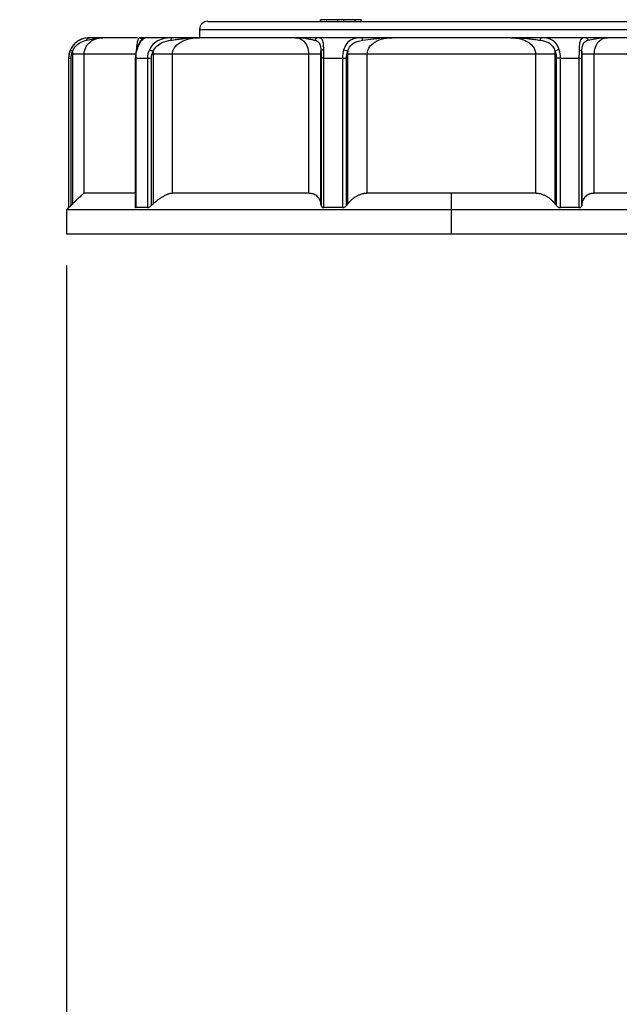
# Model space of a CAD drawing. Header units: inches. Extents: x 0 to 33, y 0 to 25.5.
# Tile 8 of 16: x 11.2 to 14.1, y 12.8 to 17.5. Entities that reach past the tile are written whole.
import ezdxf

# ---------------------------------------------------------------- set-up
doc = ezdxf.new("R2010")
doc.units = ezdxf.units.IN
doc.header["$LTSCALE"] = 3
doc.header["$MEASUREMENT"] = 0
doc.linetypes.add('SLD-Solid', pattern=[0])
doc.layers.add('DIMENSIONS', color=140, linetype='SLD-Solid', lineweight=25)
doc.styles.add('SLDTEXTSTYLE0', font='GOTHIC.TTF', dxfattribs={"width": 0.913})
doc.dimstyles.new('SLDDIMSTYLE3', dxfattribs={"dimtxt": 0.375, "dimasz": 0.45, "dimexe": 0, "dimexo": 0.0625, "dimgap": 0.09375, "dimtad": 0, "dimtih": 1, "dimtoh": 1, "dimrnd": 1e-09, "dimzin": 4, "dimdsep": 46, "dimtxsty": 'SLDTEXTSTYLE0', "dimsah": 1, "dimcen": 0.09, "dimadec": 0, "dimazin": 1, "dimtfac": 1, "dimtmove": 0, "dimatfit": 0, "dimfxl": 0, "dimfrac": 2, "dimtolj": 1, "dimtzin": 12, "dimarcsym": 0})

# ---------------------------------------------------------------- blocks, each defined once
blk = doc.blocks.new('_D_3')
at = {"layer": 'DIMENSIONS'}
for p, q in [((11.4501, 16.3102), (11.4501, 10.8734)), ((14.2454, 12.8382), (14.2454, 10.8734)), ((11.4501, 11.2484), (10.5501, 11.2484)), ((12.3628, 11.2455), (12.2486, 11.2455)), ((12.2486, 11.2455), (12.2486, 10.6502)), ((13.3326, 11.2455), (13.4469, 11.2455)), ((13.4469, 11.2455), (13.4469, 10.6502)), ((14.2454, 11.2484), (15.1454, 11.2484)), ((12.2486, 10.6502), (12.3628, 10.6502)), ((13.4469, 10.6502), (13.3326, 10.6502))]:
    blk.add_line(p, q, dxfattribs=at)
for points in [[(11.4501, 11.2484), (11.0001, 11.3384), (11.0001, 11.1584)], [(14.2454, 11.2484), (14.6954, 11.1584), (14.6954, 11.3384)]]:
    blk.add_solid(points, dxfattribs=at)
at = {"layer": 'DIMENSIONS', "char_height": 0.375, "attachment_point": 1, "style": 'SLDTEXTSTYLE0'}
for s, insert in [('2.80', (12.3628, 11.8007)), ('71.0', (12.3628, 11.1292))]:
    blk.add_mtext(s, dxfattribs=dict(at, insert=insert))

msp = doc.modelspace()

# ---------------------------------------------------------------- linework, layer by layer
for p, q in [((12.1292, 17.4838), (14.4718, 17.4838)), ((12.6706, 17.4917), (12.6706, 17.4838)), ((12.6711, 17.4917), (12.6706, 17.4917)), ((12.6711, 17.4838), (12.6711, 17.4917)), ((12.7008, 17.4917), (12.6711, 17.4917)), ((12.7008, 17.4838), (12.7008, 17.4917)), ((12.7542, 17.4917), (12.7008, 17.4917)), ((12.7542, 17.4838), (12.7542, 17.4917)), ((12.7838, 17.4917), (12.7542, 17.4917)), ((12.8372, 17.4917), (12.7838, 17.4917)), ((12.7838, 17.4838), (12.7838, 17.4917)), ((12.8372, 17.4838), (12.8372, 17.4917)), ((12.8669, 17.4917), (12.8372, 17.4917)), ((12.8669, 17.4838), (12.8669, 17.4917)), ((12.8674, 17.4917), (12.8669, 17.4917)), ((12.8674, 17.4838), (12.8674, 17.4917)), ((12.0899, 17.4445), (12.0899, 17.4051)), ((12.0899, 17.4445), (14.5111, 17.4445)), ((11.5619, 17.4051), (11.5584, 17.4051)), ((11.7918, 17.4051), (11.6253, 17.4051)), ((11.8122, 17.4048), (11.7988, 17.4038)), ((11.8034, 17.4041), (11.8083, 17.4016)), ((11.8102, 17.3952), (11.8104, 17.3946)), ((11.8125, 17.3991), (11.8123, 17.403)), ((11.9588, 17.4051), (11.829, 17.4051)), ((12.5505, 17.4051), (12.0888, 17.4051)), ((12.8683, 17.4051), (12.6582, 17.4051)), ((13.5858, 17.4051), (13.0152, 17.4051)), ((13.9428, 17.4051), (13.7327, 17.4051)), ((14.5121, 17.4051), (14.0505, 17.4051)), ((11.4786, 17.3263), (11.4786, 16.6055)), ((11.7851, 17.3263), (11.5351, 17.3263)), ((11.5351, 16.6571), (11.5351, 17.3263)), ((11.8661, 17.3263), (11.8661, 16.6055)), ((12.6139, 17.3263), (11.9594, 17.3263)), ((11.9594, 16.6571), (11.9594, 17.3263)), ((12.6139, 17.3263), (12.6139, 16.6571)), ((12.6735, 16.6055), (12.6735, 17.3263)), ((12.8015, 17.3263), (12.8015, 16.6055)), ((12.896, 16.6571), (12.896, 17.3263)), ((13.705, 17.3263), (12.896, 17.3263)), ((13.705, 17.3263), (13.705, 16.6571)), ((13.7995, 16.6055), (13.7995, 17.3263)), ((13.9275, 17.3263), (13.9275, 16.6055)), ((13.9871, 16.6571), (13.9871, 17.3263)), ((14.6416, 17.3263), (13.9871, 17.3263)), ((11.4599, 17.3067), (11.4599, 16.5882)), ((11.4599, 17.3067), (11.4605, 17.3067)), ((11.4605, 17.3067), (11.4605, 16.5882)), ((11.4719, 16.599), (11.4719, 17.3067)), ((11.7809, 17.3067), (11.7809, 16.5881)), ((11.7844, 17.3067), (11.8395, 17.3067)), ((11.7844, 16.5882), (11.7844, 17.3067)), ((11.8395, 17.3067), (11.8395, 16.5882)), ((11.8589, 16.599), (11.8589, 17.3067)), ((12.6744, 17.3067), (12.6744, 16.599)), ((12.6874, 17.3067), (12.7765, 17.3067)), ((12.6874, 16.5882), (12.6874, 17.3067)), ((12.7765, 17.3067), (12.7765, 16.5882)), ((12.7965, 16.599), (12.7965, 17.3067)), ((13.8045, 17.3067), (13.8045, 16.599)), ((13.8245, 17.3067), (13.9136, 17.3067)), ((13.8245, 16.5882), (13.8245, 17.3067)), ((13.9136, 17.3067), (13.9136, 16.5882)), ((13.9266, 16.599), (13.9266, 17.3067)), ((11.7809, 16.6571), (11.5351, 16.6571)), ((12.6139, 16.6571), (11.9594, 16.6571)), ((13.3005, 16.6571), (12.896, 16.6571)), ((13.705, 16.6571), (13.3005, 16.6571)), ((13.3005, 16.5783), (13.3005, 16.6571)), ((14.6416, 16.6571), (13.9871, 16.6571)), ((11.4599, 16.5882), (11.4501, 16.5783)), ((11.4501, 16.5783), (11.4501, 16.4602)), ((13.3005, 16.5783), (11.4501, 16.5783)), ((11.4605, 16.5882), (11.4599, 16.5882)), ((11.8395, 16.5882), (11.7844, 16.5882)), ((12.7765, 16.5882), (12.6874, 16.5882)), ((15.1509, 16.5783), (13.3005, 16.5783)), ((13.3005, 16.4602), (13.3005, 16.5783)), ((13.9136, 16.5882), (13.8245, 16.5882)), ((13.3005, 16.4602), (11.4501, 16.4602)), ((15.1509, 16.4602), (13.3005, 16.4602))]:
    msp.add_line(p, q)
for centre, radius in [((12.1292, 17.4445), 0.0394), ((11.5584, 17.3067), 0.0984)]:
    msp.add_arc(centre, radius, 90, 180)
for points, knots in [([(11.5619, 17.4051), (11.5504, 17.4051), (11.5265, 17.4022), (11.4908, 17.3806), (11.475, 17.3594), (11.4695, 17.3474)], [0, 0, 0, 0, 0.123063, 0.205105, 0.287147, 0.287147, 0.287147, 0.287147]), ([(11.4791, 17.3393), (11.4829, 17.3489), (11.494, 17.3663), (11.5197, 17.3859), (11.5378, 17.3912), (11.5471, 17.3931)], [0, 0, 0, 0, 0.082042, 0.164084, 0.287147, 0.287147, 0.287147, 0.287147]), ([(11.5351, 17.3263), (11.5351, 17.3391), (11.5404, 17.3582), (11.5677, 17.3937), (11.5995, 17.4051), (11.6253, 17.4051)], [-3.8643301, -3.8643301, -3.8643301, -3.8643301, -3.6454677, -3.5360365, -3.0983117, -3.0983117, -3.0983117, -3.0983117]), ([(11.5471, 17.3931), (11.5584, 17.3954), (11.574, 17.3993), (11.5996, 17.4039), (11.6148, 17.4051), (11.6251, 17.4051), (11.6252, 17.4051), (11.6253, 17.4051)], [-0.0016885, -0.0016885, -0.0016885, -0.0016885, 0.1483014, 0.2232963, 0.3732861, 0.3732861, 0.3749746, 0.3749746, 0.3749746, 0.3749746]), ([(11.5471, 17.3931), (11.5481, 17.3961), (11.552, 17.4024), (11.5583, 17.4051), (11.5619, 17.4051)], [0, 0, 0, 0, 0.428571, 1, 1, 1, 1]), ([(11.6253, 17.4051), (11.6161, 17.4051), (11.6071, 17.4051), (11.5872, 17.4051), (11.5762, 17.4051), (11.5619, 17.4051)], [0, 0, 0, 0, 0.5, 0.5, 1, 1, 1, 1]), ([(11.8156, 17.3997), (11.8156, 17.3997), (11.816, 17.4001), (11.8137, 17.3982), (11.8084, 17.3929), (11.799, 17.3799), (11.7906, 17.3621), (11.7871, 17.3501), (11.7854, 17.344)], [0, 0, 0, 0, 0.003601, 0.130097, 0.338812, 0.639717, 0.815826, 1, 1, 1, 1]), ([(11.8016, 17.4051), (11.7995, 17.404), (11.7958, 17.4022), (11.7913, 17.3885), (11.7883, 17.373), (11.7865, 17.3595), (11.7859, 17.3492), (11.7856, 17.3448)], [0, 0, 0, 0, 0.356227, 0.629349, 0.774749, 0.903516, 1, 1, 1, 1]), ([(11.7897, 17.3474), (11.7929, 17.3594), (11.802, 17.3807), (11.8197, 17.4022), (11.8274, 17.4051), (11.829, 17.4051)], [-0.2873707, -0.2873707, -0.2873707, -0.2873707, -0.2052648, -0.1231589, 0, 0, 0, 0]), ([(11.829, 17.4051), (11.826, 17.4051), (11.8213, 17.4051), (11.8103, 17.4051), (11.8064, 17.4051)], [0, 0, 0, 0, 0.646802, 1, 1, 1, 1]), ([(11.829, 17.4051), (11.8257, 17.4051), (11.818, 17.4031), (11.8126, 17.3971), (11.8109, 17.3931)], [0, 0, 0, 0, 0.428571, 1, 1, 1, 1]), ([(11.9588, 17.4051), (11.9419, 17.4051), (11.9109, 17.4022), (11.8709, 17.3806), (11.8543, 17.3594), (11.8487, 17.3474)], [0, 0, 0, 0, 0.123063, 0.205105, 0.287147, 0.287147, 0.287147, 0.287147]), ([(11.8666, 17.3393), (11.8708, 17.3489), (11.8831, 17.3663), (11.9137, 17.3859), (11.9387, 17.3912), (11.953, 17.3931)], [0, 0, 0, 0, 0.082042, 0.164084, 0.287147, 0.287147, 0.287147, 0.287147]), ([(11.953, 17.3931), (11.9618, 17.3942), (11.9793, 17.3967), (12.0241, 17.4027), (12.0608, 17.4051), (12.0884, 17.4051), (12.0886, 17.4051), (12.0888, 17.4051)], [-0.0016883, -0.0016883, -0.0016883, -0.0016883, 0.0733066, 0.1483016, 0.3732864, 0.3732864, 0.3749748, 0.3749748, 0.3749748, 0.3749748]), ([(11.953, 17.3931), (11.9534, 17.3961), (11.955, 17.4024), (11.9574, 17.4051), (11.9588, 17.4051)], [0, 0, 0, 0, 0.428571, 1, 1, 1, 1]), ([(12.084, 17.4051), (12.0624, 17.4051), (12.0225, 17.4051), (11.9788, 17.4051), (11.9588, 17.4051)], [0, 0, 0, 0, 0.5426044, 1, 1, 1, 1]), ([(11.9594, 17.3263), (11.9594, 17.3391), (11.9695, 17.3647), (12.015, 17.3968), (12.0607, 17.4051), (12.0888, 17.4051)], [-3.8643172, -3.8643172, -3.8643172, -3.8643172, -3.6454562, -3.4265951, -3.0983036, -3.0983036, -3.0983036, -3.0983036]), ([(12.5505, 17.4051), (12.5647, 17.4051), (12.5873, 17.3968), (12.6091, 17.3647), (12.6139, 17.3391), (12.6139, 17.3263)], [0, 0, 0, 0, 0.328289, 0.5471483, 0.7660077, 0.7660077, 0.7660077, 0.7660077]), ([(12.5505, 17.4051), (12.5506, 17.4051), (12.5508, 17.4051), (12.5706, 17.4051), (12.5973, 17.4027), (12.6277, 17.3967), (12.6386, 17.3942), (12.6436, 17.3931)], [-0.3766634, -0.3766634, -0.3766634, -0.3766634, -0.3749754, -0.3749754, -0.1499901, -0.0749951, 0, 0, 0, 0]), ([(12.6582, 17.4051), (12.6395, 17.4051), (12.6071, 17.4051), (12.5698, 17.4051), (12.554, 17.4051)], [0, 0, 0, 0, 0.57793, 1, 1, 1, 1]), ([(12.6582, 17.4051), (12.6556, 17.4051), (12.6494, 17.4031), (12.645, 17.3971), (12.6436, 17.3931)], [0, 0, 0, 0, 0.428571, 1, 1, 1, 1]), ([(12.6436, 17.3931), (12.6519, 17.3912), (12.663, 17.3859), (12.671, 17.3664), (12.6729, 17.3489), (12.6734, 17.3393)], [-0.2873707, -0.2873707, -0.2873707, -0.2873707, -0.1642118, -0.0821059, 0, 0, 0, 0]), ([(12.687, 17.3474), (12.6867, 17.3594), (12.6855, 17.3807), (12.6784, 17.4022), (12.6671, 17.4051), (12.6582, 17.4051)], [-0.2873707, -0.2873707, -0.2873707, -0.2873707, -0.2052648, -0.1231589, 0, 0, 0, 0]), ([(12.8683, 17.4051), (12.847, 17.4051), (12.8104, 17.3993), (12.7879, 17.3654), (12.7824, 17.3474)], [0, 0, 0, 0, 0.164084, 0.287147, 0.287147, 0.287147, 0.287147]), ([(12.8019, 17.3393), (12.8062, 17.3538), (12.8243, 17.3819), (12.8551, 17.3905), (12.8737, 17.3931)], [0, 0, 0, 0, 0.123063, 0.287147, 0.287147, 0.287147, 0.287147]), ([(12.8737, 17.3931), (12.8733, 17.3961), (12.8719, 17.4024), (12.8696, 17.4051), (12.8683, 17.4051)], [0, 0, 0, 0, 0.428571, 1, 1, 1, 1]), ([(13.0152, 17.4051), (12.9905, 17.4051), (12.9659, 17.4051), (12.9165, 17.4051), (12.8919, 17.4051), (12.8683, 17.4051)], [0, 0, 0, 0, 0.5, 0.5, 1, 1, 1, 1]), ([(12.8737, 17.3931), (12.8907, 17.3954), (12.918, 17.3993), (12.9659, 17.4039), (12.9951, 17.4051), (13.0148, 17.4051), (13.015, 17.4051), (13.0152, 17.4051)], [-0.0016964, -0.0016964, -0.0016964, -0.0016964, 0.148288, 0.2232802, 0.3732646, 0.3732646, 0.374961, 0.374961, 0.374961, 0.374961]), ([(12.896, 17.3263), (12.896, 17.3391), (12.9028, 17.3582), (12.9382, 17.3937), (12.9803, 17.4051), (13.0152, 17.4051)], [2.3322046, 2.3322046, 2.3322046, 2.3322046, 2.5510642, 2.6604939, 3.0982131, 3.0982131, 3.0982131, 3.0982131]), ([(13.5858, 17.4051), (13.6076, 17.4051), (13.6415, 17.3996), (13.6823, 17.3774), (13.7017, 17.3521), (13.705, 17.3327), (13.705, 17.3263)], [1.7365896, 1.7365896, 1.7365896, 1.7365896, 2.0101609, 2.1743038, 2.3931609, 2.5025894, 2.5025894, 2.5025894, 2.5025894]), ([(13.5858, 17.4051), (13.586, 17.4051), (13.5862, 17.4051), (13.6155, 17.4051), (13.6547, 17.4027), (13.7012, 17.3967), (13.7188, 17.3942), (13.7273, 17.3931)], [-0.3768145, -0.3768145, -0.3768145, -0.3768145, -0.3754002, -0.3754002, -0.1501601, -0.07508, 0, 0, 0, 0]), ([(13.7327, 17.4051), (13.7055, 17.4051), (13.6587, 17.4051), (13.6111, 17.4051), (13.5911, 17.4051)], [0, 0, 0, 0, 0.580619, 1, 1, 1, 1]), ([(13.7327, 17.4051), (13.7317, 17.4051), (13.7294, 17.4031), (13.7278, 17.3971), (13.7273, 17.3931)], [0, 0, 0, 0, 0.428571, 1, 1, 1, 1]), ([(13.7273, 17.3931), (13.7413, 17.3912), (13.7635, 17.3859), (13.7875, 17.3664), (13.7962, 17.3489), (13.7991, 17.3393)], [-0.287367, -0.287367, -0.287367, -0.287367, -0.1642097, -0.0821049, 0, 0, 0, 0]), ([(13.8186, 17.3474), (13.8149, 17.3594), (13.8039, 17.3807), (13.7747, 17.4022), (13.7487, 17.4051), (13.7327, 17.4051)], [-0.287367, -0.287367, -0.287367, -0.287367, -0.2052621, -0.1231573, 0, 0, 0, 0]), ([(13.9428, 17.4051), (13.9339, 17.4051), (13.9225, 17.4022), (13.9155, 17.3806), (13.9143, 17.3594), (13.914, 17.3474)], [0, 0, 0, 0, 0.123063, 0.205105, 0.287147, 0.287147, 0.287147, 0.287147]), ([(13.9276, 17.3393), (13.9281, 17.3489), (13.93, 17.3663), (13.938, 17.3859), (13.9491, 17.3912), (13.9573, 17.3931)], [0, 0, 0, 0, 0.082042, 0.164084, 0.287147, 0.287147, 0.287147, 0.287147]), ([(13.9573, 17.3931), (13.9563, 17.3961), (13.9525, 17.4024), (13.9463, 17.4051), (13.9428, 17.4051)], [0, 0, 0, 0, 0.428571, 1, 1, 1, 1]), ([(14.0505, 17.4051), (14.0316, 17.4051), (14.0124, 17.4051), (13.9754, 17.4051), (13.9576, 17.4051), (13.9428, 17.4051)], [0, 0, 0, 0, 0.5, 0.5, 1, 1, 1, 1]), ([(13.9573, 17.3931), (13.9674, 17.3954), (13.9851, 17.3993), (14.0171, 17.4039), (14.037, 17.4051), (14.0502, 17.4051), (14.0504, 17.4051), (14.0505, 17.4051)], [-0.0016885, -0.0016885, -0.0016885, -0.0016885, 0.1483014, 0.2232963, 0.3732861, 0.3732861, 0.3749746, 0.3749746, 0.3749746, 0.3749746]), ([(13.9871, 17.3263), (13.9871, 17.3391), (13.9919, 17.3647), (14.0137, 17.3968), (14.0363, 17.4051), (14.0505, 17.4051)], [-3.8643299, -3.8643299, -3.8643299, -3.8643299, -3.6454675, -3.4266052, -3.0983116, -3.0983116, -3.0983116, -3.0983116]), ([(11.4695, 17.3474), (11.4692, 17.3466), (11.4711, 17.3442), (11.4765, 17.3408), (11.4791, 17.3393)], [0, 0, 0, 0, 0.571429, 1, 1, 1, 1]), ([(11.5351, 17.3263), (11.5336, 17.3263), (11.5276, 17.3263), (11.5078, 17.3263), (11.4942, 17.3263), (11.4786, 17.3263)], [0, 0, 0, 0, 0.5, 0.5, 1, 1, 1, 1]), ([(11.7854, 17.3441), (11.7841, 17.3381), (11.7815, 17.3261), (11.7811, 17.3131), (11.7809, 17.3067)], [0, 0, 0, 0, 0.50017, 1, 1, 1, 1]), ([(11.7897, 17.3474), (11.7887, 17.347), (11.7866, 17.3462), (11.7853, 17.3449), (11.7854, 17.3441), (11.7854, 17.3441)], [0, 0, 0, 0, 0.492664, 0.984877, 1, 1, 1, 1]), ([(11.8487, 17.3474), (11.851, 17.3466), (11.8568, 17.3442), (11.8638, 17.3408), (11.8666, 17.3393)], [0, 0, 0, 0, 0.571429, 1, 1, 1, 1]), ([(11.9594, 17.3263), (11.9481, 17.3263), (11.9334, 17.3263), (11.9008, 17.3263), (11.883, 17.3263), (11.8661, 17.3263)], [0, 0, 0, 0, 0.5, 0.5, 1, 1, 1, 1]), ([(12.6735, 17.3263), (12.6714, 17.3263), (12.6647, 17.3263), (12.6439, 17.3263), (12.6298, 17.3263), (12.6139, 17.3263)], [0, 0, 0, 0, 0.5, 0.5, 1, 1, 1, 1]), ([(12.687, 17.3474), (12.6839, 17.3468), (12.6773, 17.3447), (12.6739, 17.3412), (12.6734, 17.3393)], [0, 0, 0, 0, 0.428571, 1, 1, 1, 1]), ([(12.7824, 17.3474), (12.7864, 17.3466), (12.7939, 17.3442), (12.7999, 17.3408), (12.8019, 17.3393)], [0, 0, 0, 0, 0.571429, 1, 1, 1, 1]), ([(12.896, 17.3263), (12.8792, 17.3263), (12.8614, 17.3263), (12.8284, 17.3263), (12.8133, 17.3263), (12.8015, 17.3263)], [0, 0, 0, 0, 0.5, 0.5, 1, 1, 1, 1]), ([(13.7995, 17.3263), (13.7877, 17.3263), (13.7726, 17.3263), (13.7396, 17.3263), (13.7218, 17.3263), (13.705, 17.3263)], [0, 0, 0, 0, 0.5, 0.5, 1, 1, 1, 1]), ([(13.8186, 17.3474), (13.8156, 17.3468), (13.8082, 17.3447), (13.8017, 17.3412), (13.7991, 17.3393)], [0, 0, 0, 0, 0.428571, 1, 1, 1, 1]), ([(13.914, 17.3474), (13.9181, 17.3466), (13.9245, 17.3442), (13.9272, 17.3408), (13.9276, 17.3393)], [0, 0, 0, 0, 0.571429, 1, 1, 1, 1]), ([(13.9871, 17.3263), (13.9712, 17.3263), (13.9571, 17.3263), (13.9363, 17.3263), (13.9296, 17.3263), (13.9275, 17.3263)], [0, 0, 0, 0, 0.5, 0.5, 1, 1, 1, 1]), ([(11.4605, 17.3067), (11.4606, 17.3067), (11.4626, 17.3067), (11.4681, 17.3067), (11.4719, 17.3067)], [0, 0, 0, 0, 0.428571, 1, 1, 1, 1]), ([(11.7844, 17.3067), (11.7835, 17.3067), (11.7817, 17.3067), (11.7808, 17.3067), (11.781, 17.3067), (11.781, 17.3067)], [0, 0, 0, 0, 0.46002, 0.92004, 1, 1, 1, 1]), ([(11.8395, 17.3067), (11.8414, 17.3067), (11.8472, 17.3067), (11.8548, 17.3067), (11.8589, 17.3067)], [0, 0, 0, 0, 0.428571, 1, 1, 1, 1]), ([(12.6874, 17.3067), (12.6839, 17.3067), (12.6809, 17.3067), (12.6763, 17.3067), (12.6748, 17.3067), (12.6744, 17.3067)], [0, 0, 0, 0, 0.5, 0.5, 1, 1, 1, 1]), ([(12.7765, 17.3067), (12.7795, 17.3067), (12.7869, 17.3067), (12.7936, 17.3067), (12.7965, 17.3067)], [0, 0, 0, 0, 0.428571, 1, 1, 1, 1]), ([(13.8245, 17.3067), (13.821, 17.3067), (13.8173, 17.3067), (13.8102, 17.3067), (13.807, 17.3067), (13.8045, 17.3067)], [0, 0, 0, 0, 0.5, 0.5, 1, 1, 1, 1]), ([(13.9136, 17.3067), (13.9166, 17.3067), (13.9228, 17.3067), (13.9261, 17.3067), (13.9266, 17.3067)], [0, 0, 0, 0, 0.428571, 1, 1, 1, 1]), ([(11.5351, 16.6571), (11.5349, 16.657), (11.5346, 16.657), (11.5338, 16.6566), (11.5329, 16.656), (11.5317, 16.6551), (11.5302, 16.654), (11.5275, 16.6518), (11.5228, 16.6477), (11.5155, 16.6411), (11.5074, 16.6335), (11.4986, 16.6251), (11.489, 16.6158), (11.4821, 16.609), (11.4786, 16.6055)], [0, 0, 0, 0, 0.0404152, 0.0808485, 0.1215177, 0.1626367, 0.2044123, 0.2470416, 0.3697701, 0.5003674, 0.6180894, 0.7394992, 0.8663018, 1, 1, 1, 1]), ([(11.9594, 16.6571), (11.9583, 16.657), (11.9562, 16.657), (11.9528, 16.6566), (11.9493, 16.656), (11.9456, 16.6551), (11.9417, 16.654), (11.9352, 16.6518), (11.9255, 16.6477), (11.9133, 16.6411), (11.9012, 16.6335), (11.8895, 16.6251), (11.8776, 16.6158), (11.87, 16.609), (11.8661, 16.6055)], [0, 0, 0, 0, 0.040415, 0.080849, 0.121518, 0.162637, 0.204412, 0.247042, 0.36977, 0.500367, 0.618089, 0.739499, 0.866302, 1, 1, 1, 1]), ([(12.6735, 16.6055), (12.6732, 16.6073), (12.6727, 16.6108), (12.6714, 16.6158), (12.6698, 16.6206), (12.6679, 16.6251), (12.6657, 16.6294), (12.6631, 16.6334), (12.6602, 16.6372), (12.6556, 16.6422), (12.6488, 16.6477), (12.6397, 16.6524), (12.6309, 16.6552), (12.6227, 16.6568), (12.6168, 16.657), (12.6139, 16.6571)], [0, 0, 0, 0, 0.067804, 0.133717, 0.197907, 0.260554, 0.321855, 0.382014, 0.441253, 0.499799, 0.63036, 0.753113, 0.837457, 0.919192, 1, 1, 1, 1]), ([(12.896, 16.6571), (12.8944, 16.657), (12.8913, 16.657), (12.8866, 16.6566), (12.8818, 16.656), (12.877, 16.6551), (12.8722, 16.654), (12.8644, 16.6518), (12.8535, 16.6477), (12.8409, 16.6411), (12.8295, 16.6335), (12.8192, 16.6251), (12.8097, 16.6158), (12.8043, 16.609), (12.8015, 16.6055)], [0, 0, 0, 0, 0.040415, 0.080849, 0.121518, 0.162637, 0.204412, 0.247042, 0.36977, 0.500367, 0.618089, 0.739499, 0.866302, 1, 1, 1, 1]), ([(13.7995, 16.6055), (13.7981, 16.6073), (13.7954, 16.6108), (13.7909, 16.6158), (13.7863, 16.6206), (13.7815, 16.6251), (13.7765, 16.6294), (13.7713, 16.6334), (13.7659, 16.6372), (13.7581, 16.6422), (13.7475, 16.6477), (13.7351, 16.6524), (13.724, 16.6552), (13.7144, 16.6568), (13.7082, 16.657), (13.705, 16.6571)], [0, 0, 0, 0, 0.067804, 0.133717, 0.197907, 0.260554, 0.321855, 0.382014, 0.441253, 0.499799, 0.63036, 0.753113, 0.837457, 0.919192, 1, 1, 1, 1]), ([(13.9871, 16.6571), (13.9856, 16.657), (13.9827, 16.657), (13.9784, 16.6566), (13.9743, 16.656), (13.9703, 16.6551), (13.9663, 16.654), (13.9601, 16.6518), (13.9522, 16.6477), (13.9441, 16.6411), (13.9377, 16.6335), (13.9329, 16.6251), (13.9293, 16.6158), (13.9281, 16.609), (13.9275, 16.6055)], [0, 0, 0, 0, 0.040415, 0.080849, 0.121518, 0.162637, 0.204412, 0.247042, 0.36977, 0.500367, 0.618089, 0.739499, 0.866302, 1, 1, 1, 1]), ([(11.4605, 16.5882), (11.4606, 16.5882), (11.4607, 16.5882), (11.4611, 16.5886), (11.4617, 16.5892), (11.4626, 16.59), (11.4643, 16.5916), (11.4673, 16.5945), (11.4703, 16.5974), (11.4719, 16.599)], [0, 0, 0, 0, 0.086108, 0.174093, 0.264904, 0.359403, 0.458357, 0.704711, 1, 1, 1, 1]), ([(11.781, 16.5913), (11.7812, 16.5904), (11.7814, 16.5891), (11.7828, 16.5883), (11.7839, 16.5882), (11.7844, 16.5882)], [0, 0, 0, 0, 0.493214, 0.750963, 1, 1, 1, 1]), ([(11.8395, 16.5882), (11.8399, 16.5882), (11.8408, 16.5882), (11.8424, 16.5886), (11.8442, 16.5892), (11.8461, 16.59), (11.8491, 16.5916), (11.8536, 16.5945), (11.857, 16.5974), (11.8589, 16.599)], [0, 0, 0, 0, 0.086108, 0.174093, 0.264904, 0.359403, 0.458357, 0.704711, 1, 1, 1, 1]), ([(12.6744, 16.599), (12.6745, 16.5982), (12.6748, 16.5967), (12.6756, 16.5947), (12.6767, 16.593), (12.6777, 16.5918), (12.6791, 16.5906), (12.681, 16.5894), (12.684, 16.5884), (12.6863, 16.5882), (12.6874, 16.5882)], [0, 0, 0, 0, 0.141743, 0.272475, 0.392508, 0.502247, 0.542575, 0.704685, 0.85583, 1, 1, 1, 1]), ([(12.7765, 16.5882), (12.7772, 16.5882), (12.7786, 16.5882), (12.7807, 16.5886), (12.7829, 16.5892), (12.7851, 16.59), (12.7884, 16.5916), (12.7926, 16.5945), (12.7951, 16.5974), (12.7965, 16.599)], [0, 0, 0, 0, 0.086108, 0.174093, 0.264904, 0.359403, 0.458357, 0.704711, 1, 1, 1, 1]), ([(13.8045, 16.599), (13.8051, 16.5982), (13.8064, 16.5967), (13.8085, 16.5947), (13.8106, 16.593), (13.8124, 16.5918), (13.8146, 16.5906), (13.8172, 16.5894), (13.821, 16.5884), (13.8233, 16.5882), (13.8245, 16.5882)], [0, 0, 0, 0, 0.141743, 0.272475, 0.392508, 0.502247, 0.542575, 0.704685, 0.85583, 1, 1, 1, 1]), ([(13.9136, 16.5882), (13.9143, 16.5882), (13.9156, 16.5882), (13.9175, 16.5886), (13.9193, 16.5892), (13.921, 16.59), (13.9232, 16.5916), (13.9256, 16.5945), (13.9262, 16.5974), (13.9266, 16.599)], [0, 0, 0, 0, 0.0861078, 0.1740931, 0.2649038, 0.359403, 0.458357, 0.7047107, 1, 1, 1, 1])]:
    msp.add_open_spline(points, degree=3, knots=knots)
for points in [[(11.4695, 17.3474), (11.4637, 17.3349), (11.4605, 17.3207), (11.4605, 17.3067)], [(11.4719, 17.3067), (11.4719, 17.3179), (11.4744, 17.3292), (11.4791, 17.3393)], [(11.4791, 17.3392), (11.4787, 17.335), (11.4786, 17.3307), (11.4786, 17.3263)], [(11.7844, 17.3067), (11.7844, 17.3207), (11.7863, 17.3349), (11.7897, 17.3474)], [(11.8487, 17.3474), (11.8427, 17.3349), (11.8395, 17.3207), (11.8395, 17.3067)], [(11.8589, 17.3067), (11.8589, 17.3179), (11.8616, 17.3292), (11.8666, 17.3393)], [(11.8666, 17.3393), (11.8663, 17.335), (11.8661, 17.3307), (11.8661, 17.3263)], [(12.6734, 17.3393), (12.674, 17.3292), (12.6744, 17.3179), (12.6744, 17.3067)], [(12.6735, 17.3263), (12.6735, 17.3307), (12.6735, 17.335), (12.6734, 17.3393)], [(12.6874, 17.3067), (12.6874, 17.3207), (12.6872, 17.3349), (12.687, 17.3474)], [(12.7824, 17.3474), (12.7786, 17.3349), (12.7765, 17.3207), (12.7765, 17.3067)], [(12.7965, 17.3067), (12.7965, 17.3179), (12.7984, 17.3292), (12.8019, 17.3393)], [(12.8019, 17.3392), (12.8016, 17.335), (12.8015, 17.3307), (12.8015, 17.3263)], [(13.7991, 17.3393), (13.8026, 17.3292), (13.8045, 17.3179), (13.8045, 17.3067)], [(13.7995, 17.3263), (13.7995, 17.3307), (13.7994, 17.335), (13.7991, 17.3393)], [(13.8245, 17.3067), (13.8245, 17.3207), (13.8224, 17.3349), (13.8186, 17.3474)], [(13.914, 17.3474), (13.9138, 17.3349), (13.9136, 17.3207), (13.9136, 17.3067)], [(13.9266, 17.3067), (13.9266, 17.3179), (13.927, 17.3292), (13.9276, 17.3393)], [(13.9276, 17.3393), (13.9275, 17.335), (13.9275, 17.3307), (13.9275, 17.3263)], [(11.4786, 16.6055), (11.4764, 16.6034), (11.4741, 16.6012), (11.4719, 16.599)], [(11.8661, 16.6055), (11.8637, 16.6034), (11.8613, 16.6012), (11.8589, 16.599)], [(12.6744, 16.599), (12.6741, 16.6012), (12.6738, 16.6034), (12.6735, 16.6055)], [(12.8015, 16.6055), (12.7998, 16.6034), (12.7982, 16.6012), (12.7965, 16.599)], [(13.8045, 16.599), (13.8028, 16.6012), (13.8012, 16.6034), (13.7995, 16.6055)], [(13.9275, 16.6055), (13.9272, 16.6034), (13.9269, 16.6012), (13.9266, 16.599)]]:
    msp.add_open_spline(points, degree=3)

# ---------------------------------------------------------------- dimensions: what is measured, and where the dimension line sits
at = {"layer": 'DIMENSIONS'}
dim = msp.add_linear_dim(base=(11.4501, 11.2484), p1=(14.2454, 12.9882), p2=(11.4501, 16.4602), dimstyle='SLDDIMSTYLE3', dxfattribs=at)
dim.commit()
dim.dimension.update_dxf_attribs({"geometry": '_D_3', "text_midpoint": (12.8477, 11.2484), "dimtype": 160})

doc.saveas('drawing.dxf')
